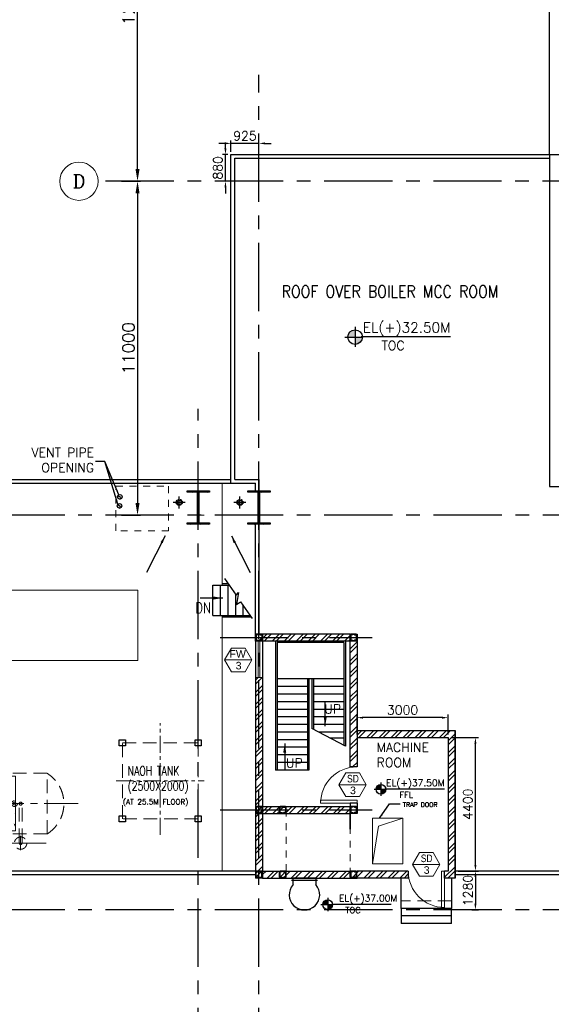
# Model space of a CAD drawing. Header units: inches. Extents: x 0 to 1544102, y -512776 to 23144100.
# Tile 71 of 256: x 519832 to 537343, y -417757 to -385327. Entities that reach past the tile are written whole.
import ezdxf
from ezdxf.enums import TextEntityAlignment as Align

# ---------------------------------------------------------------- set-up
doc = ezdxf.new("R2010")
doc.units = ezdxf.units.IN
doc.header["$LTSCALE"] = 1800
doc.header["$MEASUREMENT"] = 0
for name, pattern in [('1 NORTH ELEVATION$0$NORTH ELEVATION$0$HIDDEN', [0.375, 0.25, -0.125]), ('CENTER', [2, 1.25, -0.25, 0.25, -0.25]), ('CENTER2', [1.125, 0.75, -0.125, 0.125, -0.125]), ('HIDDEN', [0.375, 0.25, -0.125]), ('HIDDEN2', [0.1875, 0.125, -0.0625]), ('HIDDENS', [0.25, 0.125, -0.125])]:
    doc.linetypes.add(name, pattern=pattern)
doc.layers.get('0').update_dxf_attribs({"color": 253, "lineweight": 9})
for name, color, linetype in [('1', 7, 'Continuous'), ('COL', 1, 'Continuous'), ('DIM', 4, 'Continuous'), ('GRID', 251, 'CENTER'), ('HATCH', 9, 'Continuous'), ('RAIN WATER', 6, 'Continuous'), ('REV3', 2, 'Continuous'), ('STAIR', 2, 'Continuous'), ('STEEL', 231, 'Continuous'), ('TEXT', 3, 'Continuous'), ('WALL', 6, 'Continuous'), ('WALL1', 6, 'Continuous')]:
    doc.layers.add(name, color=color, linetype=linetype)
for name, color, linetype, lineweight in [('2CON', 1, 'Continuous', 13), ('A-CUT OUT', 3, 'Continuous', 30), ('A-DOOR', 31, 'Continuous', 9), ('A-DOOR TAG', 3, 'Continuous', 15), ('A-WIN TAG', 3, 'Continuous', 13), ('A-WIN TAG TEXT', 3, 'Continuous', 13), ('ARROW', 3, 'Continuous', 13), ('CEN', 2, 'CENTER', 15), ('CL', 8, 'CENTER', 15), ('CONCRETE', 145, 'Continuous', 15), ('dimension line', 4, 'Continuous', 13), ('EQUIP', 8, 'HIDDEN', 9), ('LEADER', 4, 'Continuous', 15), ('SUNSHADE', 2, '1 NORTH ELEVATION$0$NORTH ELEVATION$0$HIDDEN', 13), ('WALL HATCH', 251, 'Continuous', 13), ('WINDOW', 3, 'Continuous', 13)]:
    doc.layers.add(name, color=color, linetype=linetype, lineweight=lineweight)
doc.styles.add('COMPLEX', font='complex')
doc.styles.add('ROAMNS', font='ROMANS.shx')
doc.styles.add('ROMANC', font='ROMANC.SHX')
doc.styles.add('ROMANS', font='romans.shx')
doc.styles.add('ROMANT', font='romant')
doc.styles.add('SIMPLEX-25', font='simplex.shx')
doc.styles.get("Standard").update_dxf_attribs({"font": 'arial.ttf'})
doc.linetypes.add('FENCELINE1', pattern='A,0.25,-0.1,[133,ltypeshp.shx,S=0.1,R=0,X=-0.1,Y=0],-0.1,1', length=1.45)
doc.dimstyles.new('270-TA-100', dxfattribs={"dimscale": 150, "dimtxt": 400, "dimasz": 2, "dimexe": 0.75, "dimexo": 1, "dimgap": 1, "dimtad": 1, "dimdec": 0, "dimzin": 12, "dimdsep": 46, "dimtxsty": 'ROMANS', "dimcen": 0, "dimclrd": 256, "dimclre": 256, "dimclrt": 6, "dimadec": 1, "dimazin": 3, "dimtfac": 1, "dimtdec": 0, "dimtix": 1, "dimtmove": 2, "dimatfit": 0, "dimfxl": 1.25, "dimarcsym": 2})
doc.dimstyles.new('DIM INT 1', dxfattribs={"dimtxt": 300, "dimasz": 200, "dimexe": 100, "dimexo": 100, "dimgap": 100, "dimtad": 1, "dimdec": 0, "dimzin": 13, "dimdsep": 46, "dimlunit": 5, "dimtxsty": 'ROAMNS', "dimblk1": 'CLOSEDBLANK', "dimcen": 0.09, "dimclrd": 9, "dimclre": 9, "dimclrt": 4, "dimadec": 0, "dimazin": 0, "dimtfac": 1, "dimtdec": 0, "dimtix": 1, "dimtmove": 2, "dimatfit": 3, "dimfxl": 1, "dimtolj": 1, "dimtzin": 13, "dimarcsym": 0})
doc.dimstyles.new('DIM100 x2', dxfattribs={"dimscale": 0, "dimtxt": 400, "dimasz": 400, "dimexe": 100, "dimexo": 100, "dimgap": 100, "dimtad": 1, "dimdec": 0, "dimzin": 13, "dimdsep": 46, "dimtxsty": 'ROMANS', "dimblk2": 'OBLIQUE', "dimcen": 100, "dimdle": 100, "dimclrd": 9, "dimclre": 9, "dimclrt": 4, "dimadec": 0, "dimazin": 0, "dimtfac": 1.1, "dimtdec": 0, "dimtix": 1, "dimtmove": 2, "dimatfit": 3, "dimfxl": 1, "dimtolj": 1, "dimtzin": 13, "dimarcsym": 0})
doc.dimstyles.new('MAIN', dxfattribs={"dimtxt": 350, "dimasz": 250, "dimexe": 20, "dimexo": 20, "dimgap": 100, "dimtad": 1, "dimdec": 0, "dimzin": 0, "dimdsep": 46, "dimtxsty": 'ROMANS', "dimcen": 0.09, "dimclrd": 256, "dimclre": 9, "dimclrt": 256, "dimadec": 0, "dimazin": 0, "dimtfac": 1, "dimtdec": 0, "dimtofl": 0, "dimtmove": 0, "dimatfit": 3, "dimfxl": 0.18, "dimtolj": 1, "dimtzin": 0, "dimarcsym": 0})
doc.dimstyles.new('SET.DIM.', dxfattribs={"dimtxt": 375, "dimasz": 300, "dimexe": 50, "dimexo": 100, "dimgap": 100, "dimtad": 1, "dimdec": 0, "dimzin": 0, "dimdsep": 46, "dimtxsty": 'Standard', "dimcen": 0.09, "dimclrt": 2, "dimadec": 0, "dimazin": 0, "dimtfac": 1, "dimtdec": 0, "dimtofl": 0, "dimtmove": 2, "dimatfit": 3, "dimfxl": 0.18, "dimtolj": 1, "dimtzin": 0, "dimarcsym": 0})
doc.dimstyles.get("Standard").update_dxf_attribs({"dimtxt": 0.18, "dimasz": 0.18, "dimexe": 0.18, "dimexo": 0.0625, "dimgap": 0.09, "dimtad": 0, "dimtih": 1, "dimtoh": 1, "dimdec": 4, "dimzin": 0, "dimdsep": 46, "dimtxsty": 'Standard', "dimcen": 0.09, "dimadec": 0, "dimazin": 0, "dimtfac": 1, "dimtdec": 4, "dimtofl": 0, "dimtmove": 0, "dimatfit": 3, "dimfxl": 1, "dimtolj": 1, "dimtzin": 0, "dimarcsym": 0})
doc.dimstyles.new('USER175', dxfattribs={"dimscale": 175, "dimtxt": 2, "dimasz": 1.75, "dimexe": 0, "dimexo": 0, "dimgap": 0.5, "dimtad": 1, "dimdec": 0, "dimzin": 0, "dimdsep": 46, "dimtxsty": 'ROMANS', "dimcen": 0, "dimclrd": 4, "dimclre": 4, "dimclrt": 4, "dimadec": 0, "dimazin": 0, "dimtfac": 0.09, "dimtdec": 0, "dimtix": 1, "dimtofl": 0, "dimtmove": 0, "dimatfit": 3, "dimfxl": 1, "dimtolj": 1, "dimtzin": 0, "dimarcsym": 0})

# ---------------------------------------------------------------- blocks, each defined once
blk = doc.blocks.new('*D539')
at = {"layer": 'dimension line', "color": 9, "lineweight": -2, "transparency": 16777216}
for p, q in [((523184, -378647), (523814, -378647)), ((523714, -390247), (523714, -379047)), ((523184, -390647), (523814, -390647))]:
    blk.add_line(p, q, dxfattribs=at)
at = {"layer": 'dimension line', "color": 9, "transparency": 16777216}
for points in [[(523647, -379047), (523780, -379047), (523714, -378647)], [(523647, -390247), (523780, -390247), (523714, -390647)]]:
    blk.add_solid(points, dxfattribs=at)
at = {"layer": 'dimension line', "color": 4, "transparency": 16777216, "insert": (523414, -384647), "char_height": 400, "attachment_point": 5, "rotation": 90, "style": 'ROMANS'}
blk.add_mtext('\\A1;12000', dxfattribs=at)
blk = doc.blocks.new('_Oblique')
at = {"color": 0, "linetype": 'ByBlock', "lineweight": -2}
blk.add_line((-0.5, -0.5), (0.5, 0.5), dxfattribs=at)
blk = doc.blocks.new('ECW TANK')
at = {"layer": 'CONCRETE'}
h = blk.add_hatch(dxfattribs=at)
h.set_pattern_fill('AR-CONC', color=256, scale=100, angle=180, style=0)
h.set_pattern_definition([(310, (-124302.47, 40893.3), (717.2602, 62.7521), [75, -825]), (5, (-124302.5, 40893.3), (-138.7513, -752.192), [60, -660]), (259.5486, (-124242.7, 40898.5), (578.5094, -689.4395), [63.74, -701.142]), (313.8158, (-124302.5, 40693.3), (1067.241, 165.519), [112.5, -1237.5]), (263.3644, (-124213.5, 40707.1), (934.663, -974.118), [95.61, -1051.713]), (8.8158, (-124302.5, 40693.3), (934.662, -974.119), [90, -990]), (339, (-124202.47, 40743.3), (596.907, 402.619), [75, -825]), (34, (-124202.5, 40743.3), (243.3153, -725.15), [60, -660]), (288.5486, (-124152.7, 40776.85), (840.2226, -322.5305), [63.74, -701.142]), (322.5, (-124302.47, 40893.3), (12.15986, -332.89385), [0, -652, 0, -670, 0, -662.5]), (352.5, (-124302.47, 40893.3), (263.0695, -394.4117), [0, -382, 0, -637, 0, -252.5]), (32.5, (-124525.47, 40893.3), (533.82244, 22.55487), [0, -250, 0, -780, 0, -1035]), (42.5, (-124625.47, 40893.3), (583.1862, -100.105), [0, -325, 0, -518, 0, -735])])
h.paths.add_polyline_path([(-1725, -900), (-1975, -900), (-1975, 900), (-1725, 900)])
h = blk.add_hatch(dxfattribs=at)
h.set_pattern_fill('AR-CONC', color=256, scale=100, angle=180, style=0)
h.set_pattern_definition([(230, (124302.47, 40893.3), (-717.2602, 62.7521), [75, -825]), (175, (124302.5, 40893.3), (138.7513, -752.192), [60, -660]), (280.4514, (124242.7, 40898.5), (-578.5094, -689.4395), [63.74, -701.142]), (226.1842, (124302.5, 40693.3), (-1067.241, 165.519), [112.5, -1237.5]), (276.6356, (124213.5, 40707.1), (-934.663, -974.118), [95.61, -1051.713]), (171.1842, (124302.5, 40693.3), (-934.662, -974.119), [90, -990]), (201, (124202.47, 40743.3), (-596.907, 402.619), [75, -825]), (146, (124202.5, 40743.3), (-243.3153, -725.15), [60, -660]), (251.4514, (124152.7, 40776.85), (-840.2226, -322.5305), [63.74, -701.142]), (217.5, (124302.47, 40893.3), (-12.15986, -332.89385), [0, -652, 0, -670, 0, -662.5]), (187.5, (124302.47, 40893.3), (-263.0695, -394.4117), [0, -382, 0, -637, 0, -252.5]), (147.5, (124525.47, 40893.3), (-533.82244, 22.55487), [0, -250, 0, -780, 0, -1035]), (137.5, (124625.47, 40893.3), (-583.1862, -100.105), [0, -325, 0, -518, 0, -735])])
h.paths.add_polyline_path([(1725, -900), (1975, -900), (1975, 900), (1725, 900)])
at = {"layer": 'CEN', "ltscale": 0.5}
for p, q in [((-2150, 1300), (-2150, -1300)), ((0, 1300), (0, -1300)), ((1200, 837), (1200, 1313)), ((902, 1075), (1498, 1075)), ((4050, 0), (-4050, 0)), ((2150, -1538), (2150, -1062)), ((1871, -1300), (3049, -1300))]:
    blk.add_line(p, q, dxfattribs=at)
at = {"layer": 'CONCRETE'}
for points in [[(-1975, 900), (-1725, 900), (-1725, -900), (-1975, -900)], [(1975, 900), (1725, 900), (1725, -900), (1975, -900)]]:
    blk.add_lwpolyline(points, close=True, dxfattribs=at)
at = {"layer": 'EQUIP'}
for p, q in [((3019, 1000), (-3019, 1000)), ((-3019, 1000), (-3019, -1000)), ((1150, 1039), (1154, 1073)), ((1150, 1039), (1150, -1)), ((1154, 1073), (1165, 1103)), ((1165, 1103), (1179, 1120)), ((1179, 1120), (1181, 1122)), ((1181, 1122), (1200, 1131)), ((1200, 1131), (1219, 1122)), ((1219, 1122), (1221, 1120)), ((1221, 1120), (1235, 1103)), ((1235, 1103), (1246, 1073)), ((1246, 1073), (1250, 1039)), ((1250, 1039), (1250, -1)), ((3019, -1000), (3019, 1000)), ((1151, 11), (1150, 4)), ((1150, 4), (1150, -4)), ((1154, 19), (1151, 11)), ((1157, 25), (1154, 19)), ((1162, 32), (1157, 25)), ((1167, 37), (1162, 32)), ((1174, 42), (1167, 37)), ((1181, 46), (1174, 42)), ((1189, 48), (1181, 46)), ((1196, 49), (1189, 48)), ((1204, 49), (1196, 49)), ((1212, 48), (1204, 49)), ((1219, 46), (1212, 48)), ((1226, 42), (1219, 46)), ((1232, 38), (1226, 42)), ((1238, 32), (1232, 38)), ((1243, 26), (1238, 32)), ((1246, 19), (1243, 26)), ((1249, 11), (1246, 19)), ((1250, 3), (1249, 11)), ((1250, -5), (1250, 3)), ((2101, 11), (2100, 3)), ((2100, 3), (2100, -5)), ((2104, 18), (2101, 11)), ((2107, 25), (2104, 18)), ((2112, 31), (2107, 25)), ((2117, 36), (2112, 31)), ((2124, 41), (2117, 36)), ((2131, 45), (2124, 41)), ((2138, 47), (2131, 45)), ((2146, 49), (2138, 47)), ((2154, 48), (2146, 49)), ((2162, 47), (2154, 48)), ((2169, 45), (2162, 47)), ((2176, 41), (2169, 45)), ((2182, 37), (2176, 41)), ((2188, 31), (2182, 37)), ((2193, 25), (2188, 31)), ((2196, 18), (2193, 25)), ((2199, 10), (2196, 18)), ((2200, 2), (2199, 10)), ((2200, -6), (2200, 2)), ((1150, -4), (1151, -12)), ((1151, -12), (1154, -20)), ((1154, -20), (1157, -27)), ((1157, -27), (1162, -33)), ((1162, -33), (1168, -39)), ((1168, -39), (1174, -43)), ((1174, -43), (1181, -47)), ((1181, -47), (1188, -49)), ((1188, -49), (1196, -50)), ((1196, -50), (1204, -50)), ((1204, -50), (1212, -49)), ((1212, -49), (1219, -47)), ((1219, -47), (1226, -43)), ((1226, -43), (1233, -38)), ((1233, -38), (1238, -33)), ((1238, -33), (1243, -27)), ((1243, -27), (1246, -20)), ((1246, -20), (1249, -13)), ((1249, -13), (1250, -5)), ((2100, -1266), (2100, -1)), ((2100, -5), (2101, -13)), ((2101, -13), (2104, -20)), ((2104, -20), (2107, -28)), ((2107, -28), (2112, -34)), ((2112, -34), (2118, -40)), ((2118, -40), (2124, -44)), ((2124, -44), (2131, -48)), ((2131, -48), (2138, -50)), ((2138, -50), (2146, -51)), ((2146, -51), (2154, -51)), ((2154, -51), (2161, -50)), ((2161, -50), (2169, -48)), ((2169, -48), (2176, -44)), ((2176, -44), (2183, -39)), ((2183, -39), (2188, -34)), ((2188, -34), (2193, -27)), ((2193, -27), (2196, -20)), ((2196, -20), (2199, -13)), ((2199, -13), (2200, -6)), ((2200, -1266), (2200, -1)), ((3019, -1000), (-3019, -1000)), ((2104, -1300), (2100, -1266)), ((2200, -1266), (2196, -1300)), ((2115, -1329), (2104, -1300)), ((2129, -1347), (2115, -1329)), ((2131, -1349), (2129, -1347)), ((2150, -1358), (2131, -1349)), ((2169, -1349), (2150, -1358)), ((2171, -1347), (2169, -1349)), ((2185, -1329), (2171, -1347)), ((2196, -1300), (2185, -1329))]:
    blk.add_line(p, q, dxfattribs=at)
blk.add_lwpolyline([(300, -1250), (300, -1000), (1300, -1000), (1300, -1250)], close=True, dxfattribs=at)
for centre, radius in [((1200, 1075), 203), ((-1000, 0), 406), ((-1950, 0), 95), ((-1950, 0), 45), ((-1000, 0), 300), ((0, 0), 65), ((0, 0), 24), ((1950, 0), 95), ((1950, 0), 45), ((2150, -1300), 203)]:
    blk.add_circle(centre, radius, dxfattribs=at)
at = {"layer": 'EQUIP', "linetype": 'HIDDEN2'}
for radius in [105, 57]:
    blk.add_circle((-2150, 0), radius, dxfattribs=at)
at = {"layer": 'EQUIP'}
for centre, start, end in [((-2398, 0), 121.8519, 238.1481), ((2398, 0), 301.8519, 58.1481)]:
    blk.add_arc(centre, 1177, start, end, dxfattribs=at)
at = {"layer": 'TEXT', "style": 'ROMANT', "width": 0.9}
blk.add_text('ECW TANK', height=350, dxfattribs=at).set_placement((-1060, -1785))
blk = doc.blocks.new('C-ROW COLUMN (above17m)')
at = {"layer": 'COL'}
h = blk.add_hatch(dxfattribs=at)
h.set_pattern_fill('ANSI31', color=256, scale=200, style=0)
h.set_pattern_definition([(45, (-78771.347, -120071.694), (-17.6776695, 17.6776695), [])])
h.paths.add_polyline_path([(22, 755), (-22, 755), (-22, -255), (22, -255)])
h.paths.add_polyline_path([(370, -300), (370, -255), (-370, -255), (-370, -300)])
h.paths.add_polyline_path([(-370, 800), (-370, 755), (370, 755), (370, 800)])
at = {"layer": 'CEN'}
for p, q in [((0, -300), (0, 800)), ((-192, 0), (192, 0))]:
    blk.add_line(p, q, dxfattribs=at)
at = {"layer": 'COL'}
for points in [[(-370, 800), (370, 800), (370, 755), (-370, 755)], [(-22, 755), (22, 755), (22, -255), (-22, -255)], [(-370, -255), (370, -255), (370, -300), (-370, -300)]]:
    blk.add_lwpolyline(points, close=True, dxfattribs=at)
blk = doc.blocks.new('PL-FFL2')
at = {"layer": 'A-CUT OUT'}
h = blk.add_hatch(color=7, dxfattribs=at)
h.paths.add_polyline_path([(3.09, 1.96, 0.414214), (1.09, -0.04), (3.09, -0.04)])
h.paths.add_polyline_path([(5.09, -0.04), (3.09, -0.04), (3.09, -2.04, 0.414214)])
at = {"color": 1, "linetype": 'Continuous'}
for p, q in [((3.09, 2.74), (3.09, -2.74)), ((29.24, 0), (4.78, 0)), ((4.78, 0), (5.09, 0)), ((0.31, -0.04), (5.09, -0.04))]:
    blk.add_line(p, q, dxfattribs=at)
blk.add_circle((3.09, -0.04), 2, dxfattribs=at)
at = {"color": 4, "linetype": 'Continuous'}
blk.add_attdef('EL(+)', text='', height=2.75, dxfattribs=at).set_placement((18.98, 2.4), align=Align.MIDDLE)
at = {"color": 3, "linetype": 'Continuous'}
blk.add_attdef('XXX', text='', height=2.5, dxfattribs=at).set_placement((18.44, -3.52), align=Align.MIDDLE)
blk = doc.blocks.new('GRD')
at = {"layer": 'CL', "linetype": 'Continuous'}
blk.add_circle((0, 419.99985), 419.99985, dxfattribs=at)
at = {"layer": 'CL', "color": 4, "style": 'COMPLEX'}
blk.add_attdef('GRD', text='', height=300, dxfattribs=at).set_placement((0, 419.99985), align=Align.MIDDLE)
blk = doc.blocks.new('*D665')
at = {"layer": 'dimension line', "color": 9, "lineweight": -2, "transparency": 16777216}
for p, q in [((523184, -390647), (523814, -390647)), ((523714, -391047), (523714, -401247)), ((523184, -401647), (523814, -401647))]:
    blk.add_line(p, q, dxfattribs=at)
at = {"layer": 'dimension line', "color": 9, "transparency": 16777216}
for points in [[(523647, -391047), (523780, -391047), (523714, -390647)], [(523647, -401247), (523780, -401247), (523714, -401647)]]:
    blk.add_solid(points, dxfattribs=at)
at = {"layer": 'dimension line', "color": 4, "transparency": 16777216, "insert": (523414, -396147), "char_height": 400, "attachment_point": 5, "rotation": 90, "style": 'ROMANS'}
blk.add_mtext('\\A1;11000', dxfattribs=at)
blk = doc.blocks.new('Stub column')
at = {"layer": 'COL', "linetype": 'ByBlock'}
for p, q in [((-108, 90), (-108, -90)), ((-108, 90), (-100, 90)), ((-108, 90), (-100, 90)), ((-108, 90), (-108, -90)), ((-25, 100), (-100, 100)), ((-100, 100), (-100, -100)), ((-100, 100), (-100, -100)), ((-25, 100), (-100, 100)), ((90, 108), (-90, 108)), ((-90, 100), (-90, 108)), ((-90, 100), (-90, 108)), ((-25, 100), (100, 100)), ((90, 100), (90, 108)), ((100, 100), (100, -100)), ((108, 90), (100, 90)), ((108, 90), (108, -90)), ((-108, -90), (-100, -90)), ((-108, -90), (-100, -90)), ((-100, -100), (-25, -100)), ((-100, -100), (-25, -100)), ((-90, -100), (-90, -108)), ((-90, -100), (-90, -108)), ((90, -108), (-90, -108)), ((100, -100), (-25, -100)), ((90, -100), (90, -108)), ((108, -90), (100, -90))]:
    blk.add_line(p, q, dxfattribs=at)
for points in [[(-25, -100), (-25, -97, 0.401544), (-31, -91), (-88, -88, -0.401544), (-94, -82), (-94, 82, -0.401544), (-88, 88), (-31, 91, 0.401544), (-25, 97), (-25, 100)], [(-25, -100), (-25, -97, 0.401544), (-31, -91), (-88, -88, -0.401544), (-94, -82), (-94, 82, -0.401544), (-88, 88), (-31, 91, 0.401544), (-25, 97), (-25, 100)], [(25, -100), (25, -97, -0.401544), (31, -91), (88, -88, 0.401544), (94, -82), (94, 82, 0.401544), (88, 88), (31, 91, -0.401544), (25, 97), (25, 100)]]:
    blk.add_lwpolyline(points, format="xyb", dxfattribs=at)
blk = doc.blocks.new('M_Fire Door Single - 1200 x 2100mm FPD1-Level 1')
at = {"layer": 'A-DOOR'}
for p, q in [((500, -115), (500, -1315)), ((600, -115), (500, -115)), ((600, -115), (600, -1315)), ((600, -1315), (500, -1315))]:
    blk.add_line(p, q, dxfattribs=at)
blk.add_arc((600, -115), 1200, 180, 270, dxfattribs=at)
blk = doc.blocks.new('*D1068')
at = {"layer": 'A-DOOR', "color": 9, "lineweight": -2, "transparency": 16777216}
for p, q in [((534520, -413367), (534944, -413367)), ((534844, -413567), (534844, -414447)), ((534726, -414647), (534944, -414647))]:
    blk.add_line(p, q, dxfattribs=at)
at = {"layer": 'A-DOOR', "color": 9, "transparency": 16777216}
for points in [[(534810, -413567), (534877, -413567), (534844, -413367)], [(534810, -414447), (534877, -414447), (534844, -414647)]]:
    blk.add_solid(points, dxfattribs=at)
at = {"layer": 'A-DOOR', "color": 4, "transparency": 16777216, "insert": (534594, -414007), "char_height": 300, "attachment_point": 5, "rotation": 90, "style": 'ROAMNS'}
blk.add_mtext('\\A1;1280', dxfattribs=at)
blk = doc.blocks.new('_ClosedBlank')
at = {"color": 0, "linetype": 'ByBlock', "lineweight": -2}
for p, q in [((-1, 0.17), (0, 0)), ((-1, 0.17), (-1, -0.17)), ((0, 0), (-1, -0.17))]:
    blk.add_line(p, q, dxfattribs=at)
blk = doc.blocks.new('*D1069')
at = {"layer": 'DIM', "color": 9, "lineweight": -2, "transparency": 16777216}
for p, q in [((534044, -408967), (534944, -408967)), ((534844, -413167), (534844, -409167)), ((534274, -413367), (534944, -413367))]:
    blk.add_line(p, q, dxfattribs=at)
at = {"layer": 'DIM', "color": 9, "transparency": 16777216}
for points in [[(534810, -409167), (534877, -409167), (534844, -408967)], [(534810, -413167), (534877, -413167), (534844, -413367)]]:
    blk.add_solid(points, dxfattribs=at)
at = {"layer": 'DIM', "color": 4, "transparency": 16777216, "insert": (534594, -411167), "char_height": 300, "attachment_point": 5, "rotation": 90, "style": 'ROAMNS'}
blk.add_mtext('\\A1;4400', dxfattribs=at)
blk = doc.blocks.new('*D1070')
at = {"layer": 'DIM', "color": 9, "lineweight": -2, "transparency": 16777216}
for p, q in [((530944, -408867), (530944, -408216)), ((533944, -408867), (533944, -408216)), ((533744, -408316), (531144, -408316))]:
    blk.add_line(p, q, dxfattribs=at)
at = {"layer": 'DIM', "color": 9, "transparency": 16777216}
for points in [[(531144, -408283), (531144, -408350), (530944, -408316)], [(533744, -408283), (533744, -408350), (533944, -408316)]]:
    blk.add_solid(points, dxfattribs=at)
at = {"layer": 'DIM', "color": 4, "transparency": 16777216, "insert": (532444, -408066), "char_height": 300, "attachment_point": 5, "style": 'ROAMNS'}
blk.add_mtext('\\A1;3000', dxfattribs=at)
blk = doc.blocks.new('*D1937')
at = {"layer": 'DIM', "color": 9, "lineweight": -2, "transparency": 16777216}
for p, q in [((526589, -389401), (526389, -389401)), ((526789, -389682), (526789, -389301)), ((527714, -389401), (526789, -389401)), ((527714, -389792), (527714, -389301)), ((527914, -389401), (528114, -389401))]:
    blk.add_line(p, q, dxfattribs=at)
at = {"layer": 'DIM', "color": 9, "transparency": 16777216}
for points in [[(526589, -389368), (526589, -389435), (526789, -389401)], [(527914, -389368), (527914, -389435), (527714, -389401)]]:
    blk.add_solid(points, dxfattribs=at)
at = {"layer": 'DIM', "color": 4, "transparency": 16777216, "insert": (527251, -389151), "char_height": 300, "attachment_point": 5, "style": 'ROAMNS'}
blk.add_mtext('\\A1;925', dxfattribs=at)
blk = doc.blocks.new('*D1938')
at = {"layer": 'DIM', "color": 9, "lineweight": -2, "transparency": 16777216}
for p, q in [((526610, -389567), (526610, -389367)), ((526689, -389767), (526510, -389767)), ((526610, -390647), (526610, -389767)), ((526689, -390647), (526510, -390647)), ((526610, -390847), (526610, -391047))]:
    blk.add_line(p, q, dxfattribs=at)
at = {"layer": 'DIM', "color": 9, "transparency": 16777216}
for points in [[(526576, -389567), (526643, -389567), (526610, -389767)], [(526576, -390847), (526643, -390847), (526610, -390647)]]:
    blk.add_solid(points, dxfattribs=at)
at = {"layer": 'DIM', "color": 4, "transparency": 16777216, "insert": (526360, -390207), "char_height": 300, "attachment_point": 5, "rotation": 90, "style": 'ROAMNS'}
blk.add_mtext('\\A1;880', dxfattribs=at)

msp = doc.modelspace()

# ---------------------------------------------------------------- hatches: boundary and pattern name
at = {"layer": 'HATCH', "transparency": 33554687}
h = msp.add_hatch(color=5, dxfattribs=at)
h.dxf.hatch_style = 1
h.paths.add_polyline_path([(523129.53, -401115.96, 1), (523129.53, -401040.96, -1), (523129.53, -400965.96, 0.41421356), (523054.53, -401040.96, 0.41421356)])
h.paths.add_polyline_path([(523126.68, -401415.3, 0.92228154), (523120.65, -401340.79, -1), (523120.65, -401265.79, 0.42291825), (523043.42, -401340.75, 0.44690504)])
at = {"layer": 'WALL HATCH'}
h = msp.add_hatch(dxfattribs=at)
h.set_pattern_fill('ANSI32', color=256, scale=750, style=0)
h.set_pattern_definition([(45, (86659.87, -583919.34), (-198.87378, 198.87378), []), (45, (86792.45, -583919.34), (-198.87378, 198.87378), [])])
h.paths.add_polyline_path([(527828.7, -406992.3), (527598.7, -406992.3), (527598.7, -413597.3), (527828.7, -413597.3), (527828.7, -405562.3), (527598.7, -405562.3), (527598.7, -405792.3), (527828.7, -405792.3)])
h = msp.add_hatch(dxfattribs=at)
h.set_pattern_fill('ANSI32', color=256, scale=750, style=0)
h.set_pattern_definition([(45, (-2e-10, -539372.6), (-198.87378, 198.87378), []), (45, (132.58, -539372.6), (-198.87378, 198.87378), [])])
h.paths.add_polyline_path([(530713.7, -405562.3), (527828.7, -405562.3), (527828.7, -405677.3), (530713.7, -405677.3)])
h.paths.add_polyline_path([(530713.7, -405677.3), (527828.7, -405677.3), (527828.7, -405792.3), (530713.7, -405792.3)])
h = msp.add_hatch(dxfattribs=at)
h.set_pattern_fill('ANSI32', color=256, scale=750, style=0)
h.set_pattern_definition([(45, (85999.87, -583869.34), (-198.87378, 198.87378), []), (45, (86132.45, -583869.34), (-198.87378, 198.87378), [])])
h.paths.add_polyline_path([(530713.7, -409937.3), (530943.7, -409937.3), (530943.7, -405792.3), (530713.7, -405792.3)])
h = msp.add_hatch(dxfattribs=at)
h.set_pattern_fill('ANSI32', color=256, scale=750, style=0)
h.set_pattern_definition([(45, (41994.04, -138546.05), (-198.87378, 198.87378), []), (45, (42126.63, -138546.05), (-198.87378, 198.87378), [])])
h.paths.add_polyline_path([(534173.7, -408737.3), (530943.7, -408737.3), (530943.7, -408967.3), (533943.7, -408967.3), (533943.7, -413367.3), (533828.7, -413367.3), (533828.7, -413597.3), (534173.7, -413597.3)])
h = msp.add_hatch(dxfattribs=at)
h.set_pattern_fill('ANSI32', color=256, scale=750, style=0)
h.set_pattern_definition([(45, (106147.87, -596437.1), (-198.87378, 198.87378), []), (45, (106280.46, -596437.1), (-198.87378, 198.87378), [])])
h.paths.add_polyline_path([(530713.7, -411467.3), (530018.71, -411467.3), (527828.71, -411467.3), (527828.71, -411352.3), (530713.7, -411352.3)])
h.paths.add_polyline_path([(530713.7, -411352.3), (527828.71, -411352.3), (527828.71, -411237.3), (527838.71, -411237.3), (530713.7, -411237.3)])
h = msp.add_hatch(dxfattribs=at)
h.set_pattern_fill('ANSI32', color=256, scale=750, style=0)
h.set_pattern_definition([(45, (85999.87, -583919.34), (-198.87378, 198.87378), []), (45, (86132.45, -583919.34), (-198.87378, 198.87378), [])])
h.paths.add_polyline_path([(532628.7, -413597.3), (532628.7, -413367.3), (527828.7, -413367.3), (527828.7, -413597.3)])

# ---------------------------------------------------------------- linework, layer by layer
at = {"linetype": 'HIDDENS'}
for points in [[(524733.95, -402157.22), (523003.95, -402157.22), (523003.95, -400696.3), (524733.95, -400696.3)], [(528613.7, -411467.3), (530713.7, -411467.3), (530713.7, -413367.3), (528613.7, -413367.3)]]:
    msp.add_lwpolyline(points, close=True, dxfattribs=at)
msp.add_lwpolyline([(513367.46, -404121.17), (523725.72, -404121.17), (523725.72, -406438.21), (513367.46, -406438.21)], close=True)
at = {"layer": '2CON'}
for p, q in [((527481.46, -406415.84), (526581.46, -406415.84)), ((531247.85, -410524.34), (530347.85, -410524.34)), ((533675.73, -413148.71), (532775.73, -413148.71))]:
    msp.add_line(p, q, dxfattribs=at)
at = {"layer": 'A-DOOR TAG'}
msp.add_lwpolyline([(531452.8, -413127.67), (532452.8, -413127.67), (532452.8, -411627.67), (531452.8, -411627.67)], close=True, dxfattribs=at)
msp.add_lwpolyline([(531452.8, -413127.67), (531651.03, -411886.76), (532452.8, -411627.67)], dxfattribs=at)
at = {"layer": 'A-WIN TAG'}
for points in [[(526806.46, -406026.13), (526581.46, -406415.84), (526806.46, -406805.55), (527256.46, -406805.55), (527481.46, -406415.84), (527256.46, -406026.13)], [(530572.85, -410134.63), (530347.85, -410524.34), (530572.85, -410914.05), (531022.85, -410914.05), (531247.85, -410524.34), (531022.85, -410134.63)], [(533000.73, -412759), (532775.73, -413148.71), (533000.73, -413538.42), (533450.73, -413538.42), (533675.73, -413148.71), (533450.73, -412759)]]:
    msp.add_lwpolyline(points, close=True, dxfattribs=at)
at = {"layer": 'CEN', "ltscale": 0.25}
for p, q in [((524463.7, -412176.04), (524463.7, -408496.66)), ((523013.7, -410397.3), (525913.7, -410397.3))]:
    msp.add_line(p, q, dxfattribs=at)
at = {"layer": 'COL'}
for points in [[(527598.7, -405562.3), (527828.7, -405562.3), (527828.7, -405792.3), (527598.7, -405792.3)], [(530713.7, -405562.3), (530943.7, -405562.3), (530943.7, -405792.3), (530713.7, -405792.3)], [(523113.7, -409047.3), (523313.7, -409047.3), (523313.7, -409247.3), (523113.7, -409247.3)], [(525613.7, -409047.3), (525813.7, -409047.3), (525813.7, -409247.3), (525613.7, -409247.3)], [(530713.7, -411237.3), (530943.7, -411237.3), (530943.7, -411467.3), (530713.7, -411467.3)], [(523113.7, -411547.3), (523313.7, -411547.3), (523313.7, -411747.3), (523113.7, -411747.3)], [(525613.7, -411547.3), (525813.7, -411547.3), (525813.7, -411747.3), (525613.7, -411747.3)]]:
    msp.add_lwpolyline(points, close=True, dxfattribs=at)
at = {"layer": 'CONCRETE'}
for p, q in [((526498.7, -400592.3), (526498.7, -403947.02)), ((526498.7, -404947.02), (526498.7, -413367.3)), ((529588.7, -413597.3), (528838.7, -413597.3))]:
    msp.add_line(p, q, dxfattribs=at)
at = {"layer": 'DIM'}
for points in [[(523129.53, -401115.96, 1), (523129.53, -401040.96, -1), (523129.53, -400965.96)], [(523120.65, -401415.79, 1), (523120.65, -401340.79, -1), (523120.65, -401265.79)]]:
    msp.add_lwpolyline(points, format="xyb", dxfattribs=at)
for centre in [(523129.53, -401040.96), (523118.42, -401340.75)]:
    msp.add_circle(centre, 75, dxfattribs=at)
at = {"layer": 'EQUIP'}
msp.add_lwpolyline([(523213.7, -409147.3), (525713.7, -409147.3), (525713.7, -411647.3), (523213.7, -411647.3)], close=True, dxfattribs=at)
at = {"layer": 'GRID'}
for p, q in [((527713.7, -448927.3), (527713.7, -387147.3)), ((575307.35, -390647.3), (522413.7, -390647.3)), ((525713.7, -448927.3), (525713.7, -398147.3)), ((525713.7, -448927.3), (525713.7, -398147.3)), ((654513.7, -401647.3), (399465.66, -401647.3)), ((526438.7, -405677.3), (531443.7, -405677.3)), ((526438.7, -411352.3), (531443.7, -411352.3)), ((654513.7, -414647.3), (399465.66, -414647.3))]:
    msp.add_line(p, q, dxfattribs=at)
at = {"layer": 'RAIN WATER', "linetype": 'CENTER2', "ltscale": 0.05}
for p, q in [((525088.7, -401422.3), (525088.7, -401022.3)), ((527088.7, -401422.3), (527088.7, -401022.3)), ((524888.7, -401222.3), (525288.7, -401222.3)), ((526888.7, -401222.3), (527288.7, -401222.3))]:
    msp.add_line(p, q, dxfattribs=at)
at = {"layer": 'RAIN WATER', "linetype": 'HIDDEN2', "ltscale": 0.25}
for centre in [(525088.7, -401222.3), (527088.7, -401222.3)]:
    msp.add_circle(centre, 100, dxfattribs=at)
at = {"layer": 'RAIN WATER', "ltscale": 0.25}
for centre in [(525088.7, -401222.3), (527088.7, -401222.3)]:
    msp.add_circle(centre, 75, dxfattribs=at)
at = {"layer": 'REV3', "linetype": 'Continuous'}
for p, q in [((527828.7, -413367.3), (527598.7, -413367.3)), ((527828.7, -413597.3), (527598.7, -413597.3))]:
    msp.add_line(p, q, dxfattribs=at)
at = {"layer": 'STAIR'}
for p, q in [((526198.7, -404947.02), (526198.7, -403947.02)), ((526198.7, -403947.02), (526726.73, -403947.02)), ((526448.7, -404947.02), (526448.7, -403947.02)), ((526698.7, -404947.02), (526698.7, -403947.02)), ((526948.7, -404947.02), (526948.7, -404268.31)), ((527198.7, -404947.02), (527198.7, -404630.17)), ((526198.7, -404947.02), (527417.6, -404947.02)), ((528308.7, -405842.3), (528308.7, -410042.3)), ((530508.7, -405842.3), (528308.7, -405842.3)), ((530508.7, -405842.3), (530508.7, -409225.06)), ((530508.7, -407042.3), (528308.7, -407042.3)), ((529308.7, -407292.3), (528308.7, -407292.3)), ((529308.7, -407042.3), (529308.7, -410042.3)), ((529508.7, -407042.3), (529508.7, -408702.37)), ((530508.7, -407292.3), (529508.7, -407292.3)), ((529308.7, -407542.3), (528308.7, -407542.3)), ((530508.7, -407542.3), (529508.7, -407542.3)), ((529308.7, -407792.3), (528308.7, -407792.3)), ((530508.7, -407792.3), (529508.7, -407792.3)), ((529308.7, -408042.3), (528308.7, -408042.3)), ((529308.7, -408292.3), (528308.7, -408292.3)), ((530508.7, -408042.3), (529508.7, -408042.3)), ((530508.7, -408292.3), (529508.7, -408292.3)), ((529308.7, -408542.3), (528308.7, -408542.3)), ((530508.7, -408542.3), (529508.7, -408542.3)), ((529308.7, -408792.3), (528308.7, -408792.3)), ((530558.7, -409251.19), (529458.7, -408676.23)), ((530508.7, -408792.3), (529680.76, -408792.3)), ((529308.7, -409042.3), (528308.7, -409042.3)), ((530508.7, -408992.3), (530063.39, -408992.3)), ((529308.7, -409292.3), (528308.7, -409292.3)), ((529308.7, -409542.3), (528308.7, -409542.3)), ((529308.7, -409792.3), (528308.7, -409792.3)), ((529358.7, -410042.3), (528258.7, -410042.3))]:
    msp.add_line(p, q, dxfattribs=at)
at = {"layer": 'STAIR', "linetype": 'FENCELINE1', "ltscale": 0.25}
for p, q in [((526498.7, -403897.02), (526692.19, -403897.02)), ((526498.7, -404997.02), (527452.15, -404997.02)), ((528258.7, -405792.3), (528258.7, -410042.3)), ((530558.7, -405792.3), (530558.7, -409251.19)), ((529358.7, -407042.3), (529358.7, -410042.3)), ((529458.7, -407042.3), (529458.7, -408676.23))]:
    msp.add_line(p, q, dxfattribs=at)
at = {"layer": 'STAIR', "linetype": 'Continuous'}
for p, q in [((532398.7, -414597.3), (532398.7, -415097.3)), ((534058.7, -415097.3), (534058.7, -414597.3))]:
    msp.add_line(p, q, dxfattribs=at)
at = {"layer": 'STAIR'}
msp.add_lwpolyline([(526578.25, -403732.1), (526958.55, -404282.57), (527044.33, -404191.29), (526978.56, -404594.03), (527110.67, -404502.75), (527490.98, -405053.23)], dxfattribs=at)
at = {"layer": 'STAIR', "linetype": 'Continuous'}
for points in [[(534058.7, -413597.3), (534058.7, -414597.3), (533828.7, -414597.3), (532628.7, -414597.3), (532398.7, -414597.3), (532398.7, -413597.3)], [(534058.7, -414847.3), (533828.7, -414847.3), (532628.7, -414847.3), (532398.7, -414847.3)], [(534058.7, -415097.3), (533828.7, -415097.3), (532628.7, -415097.3), (532398.7, -415097.3)]]:
    msp.add_lwpolyline(points, dxfattribs=at)
at = {"layer": 'STEEL'}
for p, q in [((529646.33, -413676.08), (528788.85, -413676.08)), ((529588.7, -413597.3), (528835.99, -413597.3)), ((528835.99, -413815.11), (528835.99, -413597.3)), ((529588.7, -413597.3), (529588.7, -413815.11))]:
    msp.add_line(p, q, dxfattribs=at)
msp.add_arc((529212.35, -414147.02), 501.81, 138.590378, 41.409622, dxfattribs=at)
at = {"layer": 'SUNSHADE'}
msp.add_lwpolyline([(534058.7, -413597.39), (534058.7, -414347.39), (532398.7, -414347.39), (532398.7, -413597.39)], dxfattribs=at)
at = {"layer": 'WALL'}
for p, q in [((526788.7, -400592.3), (526788.7, -389767.3)), ((526788.7, -389767.3), (537288.7, -389767.3)), ((537288.7, -389767.3), (543013.7, -389767.3)), ((537288.7, -389782.3), (537288.7, -400697.3)), ((526913.7, -389892.3), (537288.7, -389892.3)), ((526913.7, -400467.3), (526913.7, -389892.3)), ((508873.71, -400467.3), (526788.7, -400467.3)), ((526913.7, -400467.3), (527723.7, -400467.3)), ((527723.7, -400847.3), (527723.7, -400467.3)), ((508873.71, -400592.3), (526788.7, -400592.3)), ((526788.7, -400592.3), (527598.7, -400592.3)), ((527598.7, -400847.3), (527598.7, -400592.3)), ((537288.7, -400697.3), (572138.7, -400697.3)), ((527598.7, -405562.3), (527598.7, -401944.38)), ((527723.7, -405562.3), (527723.7, -401947.3)), ((527598.7, -405562.3), (527598.7, -413597.3)), ((527828.7, -405562.3), (527598.7, -405562.3)), ((530713.7, -405562.3), (527828.7, -405562.3)), ((530713.7, -405792.3), (527828.7, -405792.3)), ((530943.7, -408737.3), (534173.7, -408737.3)), ((534173.7, -413597.3), (534173.7, -408737.3)), ((530943.7, -408967.3), (533943.7, -408967.3)), ((530713.7, -411137.3), (530713.7, -411237.3)), ((530943.7, -411137.3), (530943.7, -411237.3)), ((527598.7, -411467.3), (530713.7, -411467.3)), ((530713.7, -411467.3), (530713.7, -411984.3)), ((530713.7, -411984.3), (530713.7, -411467.3)), ((525713.7, -413367.3), (445638.91, -413367.3)), ((527598.7, -413367.3), (525713.7, -413367.3)), ((532628.7, -413367.3), (532628.7, -413597.3)), ((533828.7, -413597.3), (533828.7, -413367.3)), ((648988.7, -413367.3), (534173.7, -413367.3)), ((525713.7, -413492.3), (445638.91, -413492.3)), ((527598.7, -413492.3), (525713.7, -413492.3)), ((648863.7, -413492.3), (534173.7, -413492.3))]:
    msp.add_line(p, q, dxfattribs=at)
at = {"layer": 'WALL', "flags": 128}
for points in [[(527828.7, -405562.3), (527828.7, -413597.3)], [(530943.7, -405647.3), (530943.7, -409937.3), (530713.7, -409937.3), (530713.7, -405647.3)], [(530943.7, -411137.3), (530713.7, -411137.3)], [(527598.7, -411237.3), (530713.7, -411237.3)], [(527828.7, -411237.3), (530713.7, -411237.3)], [(527828.7, -411467.3), (530713.7, -411467.3)], [(527828.7, -413367.3), (530943.7, -413367.3)], [(527828.7, -413597.3), (530943.7, -413597.3)]]:
    msp.add_lwpolyline(points, dxfattribs=at)
at = {"layer": 'WALL'}
for points in [[(530943.7, -408737.3), (534173.7, -408737.3), (534173.7, -413597.3), (533828.7, -413597.3)], [(530943.7, -408967.3), (533943.7, -408967.3), (533943.7, -413367.3), (533828.7, -413367.3)], [(527598.7, -413367.3), (527598.7, -413597.3)], [(527828.7, -413367.3), (527828.7, -413597.3)], [(532628.7, -413367.3), (530943.7, -413367.3)], [(532628.7, -413597.3), (530943.7, -413597.3)]]:
    msp.add_lwpolyline(points, dxfattribs=at)
at = {"layer": 'WALL1'}
msp.add_line((537288.7, -389782.3), (537288.7, -357767.3), dxfattribs=at)
at = {"layer": 'WINDOW', "ltscale": 100}
for p, q in [((527690.08, -406992.3), (527690.08, -405792.3)), ((527740.08, -406992.3), (527740.08, -405792.3))]:
    msp.add_line(p, q, dxfattribs=at)
msp.add_lwpolyline([(527598.7, -405792.3), (527598.7, -406992.3), (527828.7, -406992.3), (527828.7, -405792.3)], close=True, dxfattribs=at)

# ---------------------------------------------------------------- block references
for name, p in [('C-ROW COLUMN (above17m)', (525713.7, -401647.3)), ('C-ROW COLUMN (above17m)', (527713.7, -401647.3)), ('ECW TANK', (517713.7, -411147.3))]:
    msp.add_blockref(name, p)
at = {"layer": '1', "color": 6}
ref = msp.add_blockref('PL-FFL2', (530508.47, -395777.06), dxfattribs=dict(at, xscale=120, yscale=120, zscale=120))
ref.add_attrib('XXX', 'TOC', dxfattribs={"layer": '0', "color": 3, "linetype": 'Continuous', "height": 300, "style": 'SIMPLEX-25'}).set_placement((532130.95, -396057.5), align=Align.MIDDLE)
ref.add_attrib('EL(+)', 'EL(+)32.50M', dxfattribs={"layer": '0', "color": 4, "linetype": 'Continuous', "height": 330, "style": 'SIMPLEX-25'}).set_placement((532579.57, -395489.41), align=Align.MIDDLE)
ref = msp.add_blockref('PL-FFL2', (531482.45, -410673.3), dxfattribs=dict(at, xscale=80, yscale=80, zscale=80))
ref.add_attrib('XXX', 'FFL', dxfattribs={"layer": '0', "color": 3, "linetype": 'Continuous', "height": 200, "style": 'SIMPLEX-25'}).set_placement((532564.09, -410860.25), align=Align.MIDDLE)
ref.add_attrib('EL(+)', 'EL(+)37.50M', dxfattribs={"layer": '0', "color": 4, "linetype": 'Continuous', "height": 220, "style": 'SIMPLEX-25'}).set_placement((532863.18, -410481.53), align=Align.MIDDLE)
ref = msp.add_blockref('PL-FFL2', (529731.11, -414471.67), dxfattribs=dict(at, xscale=80, yscale=80, zscale=80))
ref.add_attrib('XXX', 'TOC', dxfattribs={"layer": '0', "color": 3, "linetype": 'Continuous', "height": 200, "style": 'SIMPLEX-25'}).set_placement((530812.76, -414658.62), align=Align.MIDDLE)
ref.add_attrib('EL(+)', 'EL(+)37.00M', dxfattribs={"layer": '0', "color": 4, "linetype": 'Continuous', "height": 220, "style": 'SIMPLEX-25'}).set_placement((531309.5, -414279.9), align=Align.MIDDLE)
at = {"layer": 'A-DOOR', "rotation": 269.9999999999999}
msp.add_blockref('M_Fire Door Single - 1200 x 2100mm FPD1-Level 1', (531058.7, -410537.3), dxfattribs=at)
at = {"layer": 'A-DOOR'}
msp.add_blockref('M_Fire Door Single - 1200 x 2100mm FPD1-Level 1', (533228.7, -413252.3), dxfattribs=at)
at = {"layer": 'COL', "xscale": -1, "rotation": 180}
for p in [(527713.71, -405677.3), (530828.71, -405677.3), (527713.71, -411352.3), (527713.71, -411352.3), (528498.71, -411352.3), (530828.71, -411352.3), (528498.71, -413482.3), (530828.7, -413482.3)]:
    msp.add_blockref('Stub column', p, dxfattribs=at)
at = {"layer": 'COL'}
msp.add_blockref('Stub column', (527713.7, -413482.29), dxfattribs=at)
at = {"layer": 'DIM', "xscale": 1.5, "yscale": 1.5, "zscale": 1.5}
msp.add_blockref('GRD', (521783.7, -391277.3), dxfattribs=at).add_auto_attribs({'GRD': 'D'})

# ---------------------------------------------------------------- texts
at = {"layer": 'A-WIN TAG'}
for s, p in [('FW', (527011.77, -406215.9)), ('3', (527043.05, -406601.71))]:
    msp.add_text(s, height=250, dxfattribs=at).set_placement(p, align=Align.MIDDLE)
at = {"layer": 'A-WIN TAG TEXT', "width": 0.8}
for p in [(530809.2, -410324.4), (533237.08, -412948.77)]:
    msp.add_text('SD', height=250, dxfattribs=at).set_placement(p, align=Align.MIDDLE)
at = {"layer": 'A-WIN TAG TEXT'}
for p in [(530809.44, -410710.21), (533237.32, -413334.58)]:
    msp.add_text('3', height=250, dxfattribs=at).set_placement(p, align=Align.MIDDLE)
at = {"layer": 'TEXT', "style": 'ROMANS', "width": 0.85}
msp.add_text('ROOF OVER BOILER MCC ROOM', height=400, dxfattribs=at).set_placement((528460.79, -394482.1))
at = {"layer": 'TEXT', "color": 3, "style": 'ROMANS', "width": 0.8}
msp.add_text('DN', height=350, dxfattribs=at).set_placement((525621.14, -404874.66, -1000))
at = {"layer": 'TEXT', "linetype": 'CENTER', "style": 'ROMANC'}
for p in [(529863.82, -408180.49, -1000), (528601.2, -409956.23, -1000)]:
    msp.add_text('UP', height=300, dxfattribs=at).set_placement(p)
at = {"layer": 'TEXT', "style": 'ROMANS'}
msp.add_text('(AT 25.5M FLOOR)', height=175, dxfattribs=at).set_placement((523230.02, -411175.87))
at = {"layer": 'TEXT'}
for s, insert, char_height, width, attachment_point, style in [('VENT PIPE OPENING', (522281.72, -399431.27), 300, 2955.3418, 3, 'ROMANS'), ('MACHINE ROOM', (531589.63, -409142.27), 300, 2139.2936, 1, 'ROMANC'), ('{\\W0.75;NAOH TANK\\P(2500X2000)}', (523387.48, -409918.72), 300, 2204.9971, 1, 'ROMANS'), ('TRAP DOOR', (532451.53, -411257.51), 150, 11057.1429, 7, 'ROMANS')]:
    msp.add_mtext(s, dxfattribs=dict(at, insert=insert, char_height=char_height, width=width, attachment_point=attachment_point, style=style))

# ---------------------------------------------------------------- dimensions: what is measured, and where the dimension line sits
at = {"layer": 'A-DOOR'}
dim = msp.add_linear_dim(base=(534843.78, -414647.3), p1=(534419.92, -413367.3), p2=(534626.42, -414647.3), angle=90, dimstyle='DIM INT 1', dxfattribs=at)
dim.commit()
dim.dimension.update_dxf_attribs({"geometry": '*D1068', "text_midpoint": (534593.78, -414007.3)})
at = {"layer": 'DIM'}
for base, p1, p2, picture, middle in [((526788.7, -389401.33), (527713.7, -389892.3), (526788.7, -389782.3), '*D1937', (527251.2, -389151.33)), ((530943.7, -408316.47), (533943.7, -408967.3), (530943.7, -408967.3), '*D1070', (532443.7, -408066.47))]:
    dim = msp.add_linear_dim(base=base, p1=p1, p2=p2, dimstyle='DIM INT 1', dxfattribs=at)
    dim.commit()
    dim.dimension.update_dxf_attribs({"geometry": picture, "text_midpoint": middle})
dim = msp.add_linear_dim(base=(526609.72, -389767.3), p1=(526788.7, -390647.3), p2=(526788.7, -389767.3), angle=90, dimstyle='DIM INT 1', dxfattribs=at)
dim.commit()
dim.dimension.update_dxf_attribs({"geometry": '*D1938', "text_midpoint": (526359.72, -390207.3)})
dim = msp.add_linear_dim(base=(534843.78, -408967.3), p1=(534173.7, -413367.3), p2=(533943.7, -408967.3), angle=90, dimstyle='DIM INT 1', override={"dimtmove": 1}, dxfattribs=at)
dim.commit()
dim.dimension.update_dxf_attribs({"geometry": '*D1069', "text_midpoint": (534593.78, -411167.3)})
at = {"layer": 'dimension line'}
for base, p2, picture, middle in [((523713.7, -378647.3), (523084.07, -378647.3), '*D539', (523413.7, -384647.3)), ((523713.7, -401647.3), (523084.07, -401647.3), '*D665', (523413.7, -396147.3))]:
    dim = msp.add_linear_dim(base=base, p1=(523084.07, -390647.3), p2=p2, angle=90, dimstyle='DIM100 x2', override={"dimscale": 1}, dxfattribs=at)
    dim.commit()
    dim.dimension.update_dxf_attribs({"geometry": picture, "text_midpoint": middle})

# ---------------------------------------------------------------- leaders
at = {"layer": 'ARROW'}
for points, dimstyle, override in [([(524623.49, -402328.85), (524005.76, -403531.2)], 'MAIN', {"dimtad": 0, "dimfxl": 2.5, "dimarcsym": 2}), ([(526803.92, -402328.85), (527421.64, -403531.2)], 'MAIN', {"dimtad": 0, "dimfxl": 2.5, "dimarcsym": 2}), ([(531687.46, -411627.67), (532008.19, -411156.65), (532368.41, -411156.68)], 'SET.DIM.', {"dimasz": 150, "dimtad": 0})]:
    msp.add_leader(points, dimstyle=dimstyle, override=override, dxfattribs=at)
at = {"layer": 'DIM'}
for points, dimstyle, override in [([(523096.85, -400973.46), (522634.09, -399876.52), (522333.42, -399876.52)], 'Standard', {"dimtxt": 350, "dimasz": 150, "dimexe": 0, "dimexo": 0, "dimgap": 100, "dimtad": 0, "dimtih": 0, "dimtoh": 0, "dimdec": 0, "dimtxsty": 'ROMANS', "dimcen": 0, "dimclrd": 9, "dimclre": 9, "dimclrt": 256, "dimtdec": 0, "dimtix": 1, "dimtofl": 1, "dimatfit": 0}), ([(523070.21, -401283.3), (522634.09, -399876.52)], 'Standard', {"dimtxt": 350, "dimasz": 150, "dimexe": 0, "dimexo": 0, "dimgap": 100, "dimtih": 0, "dimtoh": 0, "dimdec": 0, "dimtxsty": 'ROMANS', "dimcen": 0, "dimclrd": 9, "dimclre": 9, "dimclrt": 256, "dimtdec": 0, "dimtix": 1, "dimtofl": 1, "dimatfit": 0}), ([(526518.11, -404375.8), (525777.81, -404375.8)], 'USER175', {"dimgap": 0.5, "dimtad": 0})]:
    msp.add_leader(points, dimstyle=dimstyle, override=override, dxfattribs=at)
at = {"layer": 'LEADER'}
for points in [[(529895.94, -408597.37), (529895.94, -407792.3)], [(528561.7, -409169.74), (528561.7, -410042.3)]]:
    msp.add_leader(points, dimstyle='270-TA-100', dxfattribs=at)

doc.saveas('drawing.dxf')
